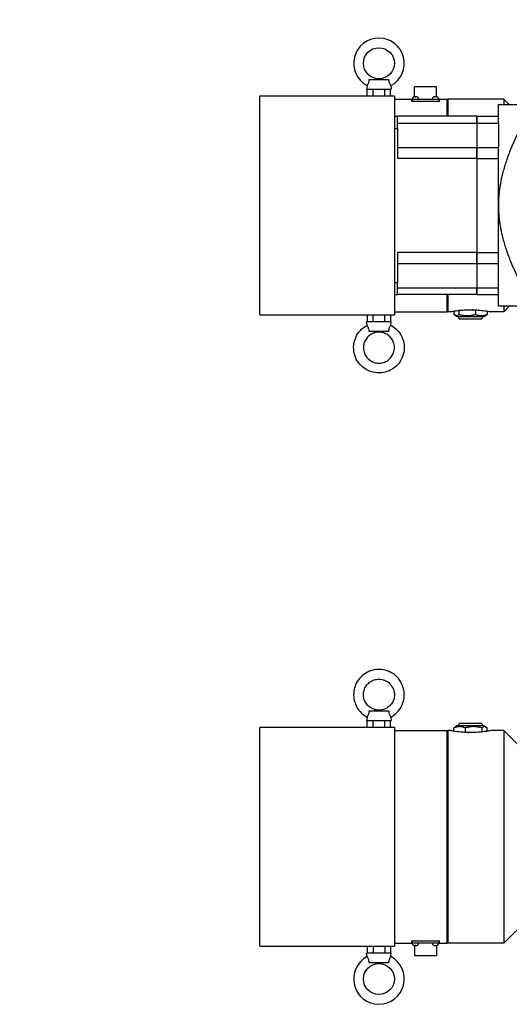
# Model space of a CAD drawing. Extents: x 0 to 2359, y -14 to 1663.
# Tile 5 of 23: x 695 to 853, y 1073 to 1390. Entities that reach past the tile are written whole.
import ezdxf

# ---------------------------------------------------------------- set-up
doc = ezdxf.new("R2010")
doc.units = 0
doc.header["$LTSCALE"] = 25.4
doc.layers.get('0').update_dxf_attribs({"linetype": 'CONTINUOUS'})
doc.layers.add('ATA-TEXT', color=7, linetype='CONTINUOUS', lineweight=25)
doc.styles.add('주 문자 (ISO)', font='arial.ttf')

msp = doc.modelspace()

# ---------------------------------------------------------------- linework, layer by layer
for p, q in [((807.2837266, 1368.9586185), (807.0868153, 1367.8418788)), ((807.976649, 1370.9918788), (814.1969816, 1370.9918788)), ((814.889904, 1368.9586185), (815.0868153, 1367.8418788)), ((822.5868153, 1365.3701071), (822.5868153, 1368.5918788)), ((829.5868153, 1368.5918788), (822.5868153, 1368.5918788)), ((829.5868153, 1365.3701071), (829.5868153, 1368.5918788)), ((772.5868153, 1365.3418788), (772.5868153, 1295.3418788)), ((816.0868153, 1365.5918788), (772.8368153, 1365.5918788)), ((807.0868153, 1367.8418788), (815.0868153, 1367.8418788)), ((807.3340385, 1365.5918788), (807.3340385, 1367.8418788)), ((809.2104269, 1365.5918788), (809.2104269, 1367.8418788)), ((812.9632037, 1365.5918788), (812.9632037, 1367.8418788)), ((814.839592, 1365.5918788), (814.839592, 1367.8418788)), ((816.0868153, 1365.5918788), (816.0868153, 1365.3418788)), ((816.0868153, 1365.3418788), (816.0868153, 1295.3418788)), ((821.8619575, 1364.8792553), (821.8368153, 1364.5918788)), ((822.3557621, 1365.3161877), (822.3553701, 1365.3161877)), ((822.9080206, 1365.3161877), (822.7656099, 1365.3161877)), ((823.3182605, 1365.3161877), (823.3178684, 1365.3161877)), ((823.8116731, 1364.8792553), (823.8368153, 1364.5918788)), ((828.3619575, 1364.8792553), (828.3368153, 1364.5918788)), ((828.8557621, 1365.3161877), (828.8553701, 1365.3161877)), ((829.4080206, 1365.3161877), (829.2656099, 1365.3161877)), ((829.8182605, 1365.3161877), (829.8178684, 1365.3161877)), ((830.3116731, 1364.8792553), (830.3368153, 1364.5918788)), ((816.0868153, 1364.5918788), (821.5868153, 1364.5918788)), ((821.5868153, 1364.5918788), (821.5868153, 1363.8418788)), ((830.5868153, 1363.8418788), (821.5868153, 1363.8418788)), ((821.7118153, 1364.5918788), (821.7118153, 1363.8418788)), ((821.7118153, 1364.5918788), (822.7118153, 1364.5918788)), ((822.7118153, 1364.5918788), (829.4618153, 1364.5918788)), ((829.4618153, 1364.5918788), (830.4618153, 1364.5918788)), ((830.4618153, 1363.8418788), (830.4618153, 1364.5918788)), ((830.5868153, 1363.8418788), (830.5868153, 1364.5918788)), ((830.5868153, 1364.5918788), (833.0868153, 1364.5918788)), ((833.0868153, 1359.0918788), (833.0868153, 1364.5918788)), ((833.0868153, 1364.3418788), (833.3368153, 1364.5918788)), ((851.3368153, 1364.5918788), (833.3368153, 1364.5918788)), ((833.3368153, 1364.5918788), (833.3368153, 1359.0918788)), ((849.5868153, 1359.0918788), (849.5868153, 1362.8418788)), ((849.5868153, 1362.8418788), (856.9289371, 1362.8418788)), ((853.0868153, 1362.8418788), (851.3368153, 1364.5918788)), ((851.3368153, 1364.5918788), (851.3368153, 1362.8418788)), ((816.0868153, 1359.0918788), (817.0868153, 1359.0918788)), ((842.5868153, 1359.0918788), (817.0868153, 1359.0918788)), ((817.0868153, 1355.1901685), (817.0868153, 1359.0918788)), ((842.5868153, 1359.0918788), (849.5868153, 1359.0918788)), ((842.5868153, 1356.9019447), (842.5868153, 1359.0918788)), ((842.5868153, 1359.0918788), (842.5868153, 1356.9019447)), ((849.5868153, 1356.9019447), (849.5868153, 1359.0918788)), ((816.0868153, 1355.1901685), (817.0868153, 1355.1901685)), ((817.0868153, 1356.9019447), (842.5868153, 1356.9019447)), ((817.0868153, 1355.1901685), (817.0868153, 1345.4973234)), ((842.5868153, 1356.9019447), (849.5868153, 1356.9019447)), ((842.5868153, 1356.9019447), (842.5868153, 1353.3218788)), ((842.5868153, 1356.9019447), (842.5868153, 1353.3218788)), ((849.5868153, 1356.9019447), (849.5868153, 1349.0718788)), ((842.5868153, 1353.3218788), (842.5868153, 1349.0718788)), ((842.5868153, 1353.3218788), (842.5868153, 1349.0718788)), ((817.0868153, 1349.0718788), (842.5868153, 1349.0718788)), ((842.5868153, 1349.0718788), (849.5868153, 1349.0718788)), ((842.5868153, 1345.4973234), (842.5868153, 1349.0718788)), ((842.5868153, 1349.0718788), (842.5868153, 1345.4973234)), ((849.5868153, 1345.4973234), (849.5868153, 1349.0718788)), ((842.5868153, 1345.4973234), (817.0868153, 1345.4973234)), ((842.5868153, 1345.4973234), (849.5868153, 1345.4973234)), ((842.5868153, 1345.4973234), (842.5868153, 1315.1864342)), ((842.5868153, 1345.4973234), (842.5868153, 1315.1864342)), ((849.5868153, 1330.3418788), (849.5868153, 1345.4973234)), ((849.5868153, 1315.1864342), (849.5868153, 1330.3418788)), ((842.5868153, 1315.1864342), (817.0868153, 1315.1864342)), ((817.0868153, 1315.1864342), (817.0868153, 1305.4935891)), ((842.5868153, 1315.1864342), (849.5868153, 1315.1864342)), ((842.5868153, 1311.6118788), (842.5868153, 1315.1864342)), ((842.5868153, 1315.1864342), (842.5868153, 1311.6118788)), ((849.5868153, 1311.6118788), (849.5868153, 1315.1864342)), ((817.0868153, 1311.6118788), (842.5868153, 1311.6118788)), ((842.5868153, 1311.6118788), (849.5868153, 1311.6118788)), ((842.5868153, 1311.6118788), (842.5868153, 1307.3618788)), ((842.5868153, 1311.6118788), (842.5868153, 1307.3618788)), ((849.5868153, 1303.7818129), (849.5868153, 1311.6118788)), ((816.0868153, 1305.4935891), (817.0868153, 1305.4935891)), ((817.0868153, 1301.5918788), (817.0868153, 1305.4935891)), ((842.5868153, 1307.3618788), (842.5868153, 1303.7818129)), ((842.5868153, 1307.3618788), (842.5868153, 1303.7818129)), ((816.0868153, 1301.5918788), (817.0868153, 1301.5918788)), ((817.0868153, 1303.7818129), (842.5868153, 1303.7818129)), ((842.5868153, 1301.5918788), (817.0868153, 1301.5918788)), ((833.0868153, 1296.0918788), (833.0868153, 1301.5918788)), ((833.3368153, 1301.5918788), (833.3368153, 1296.0918788)), ((842.5868153, 1303.7818129), (849.5868153, 1303.7818129)), ((842.5868153, 1301.5918788), (842.5868153, 1303.7818129)), ((842.5868153, 1303.7818129), (842.5868153, 1301.5918788)), ((842.5868153, 1301.5918788), (849.5868153, 1301.5918788)), ((849.5868153, 1301.5918788), (849.5868153, 1303.7818129)), ((849.5868153, 1297.8418788), (849.5868153, 1301.5918788)), ((772.8368153, 1295.0918788), (816.0868153, 1295.0918788)), ((807.3344114, 1295.0918788), (807.3344114, 1292.8418788)), ((809.1648026, 1295.0918788), (809.1648026, 1292.8418788)), ((812.9172065, 1295.0918788), (812.9172065, 1292.8418788)), ((814.8392192, 1295.0918788), (814.8392192, 1292.8418788)), ((816.0868153, 1296.0918788), (833.0868153, 1296.0918788)), ((816.0868153, 1295.3418788), (816.0868153, 1295.0918788)), ((833.0868153, 1296.3418788), (833.3368153, 1296.0918788)), ((834.0868153, 1296.0918788), (833.3368153, 1296.0918788)), ((835.2388304, 1296.2917181), (835.2388304, 1295.2418323)), ((836.2277402, 1294.5918788), (835.6151268, 1294.9455713)), ((836.8584069, 1296.4419253), (836.8584069, 1295.2418323)), ((842.2063918, 1296.4419253), (842.2063918, 1295.2418323)), ((844.9458904, 1294.5918788), (845.5585038, 1294.9455713)), ((845.9348002, 1296.2917181), (845.9348002, 1295.2418323)), ((851.3368153, 1296.0918788), (847.0868153, 1296.0918788)), ((856.9289371, 1297.8418788), (849.5868153, 1297.8418788)), ((853.0868153, 1297.8418788), (851.3368153, 1296.0918788)), ((851.3368153, 1297.8418788), (851.3368153, 1296.0918788)), ((807.2838609, 1291.7243776), (807.0868153, 1292.8418788)), ((815.0868153, 1292.8418788), (807.0868153, 1292.8418788)), ((814.889878, 1291.724992), (815.0868153, 1292.8418788)), ((836.2277402, 1294.5918788), (844.9458904, 1294.5918788)), ((836.9162755, 1293.8418788), (844.2573551, 1293.8418788)), ((814.1758038, 1289.6918788), (807.9560892, 1289.6918788)), ((807.2837526, 1165.4398248), (807.0868153, 1164.3229379)), ((807.9978268, 1167.4729379), (814.2175414, 1167.4729379)), ((814.8897697, 1165.4404391), (815.0868153, 1164.3229379)), ((772.5868153, 1161.8229379), (772.5868153, 1091.8229379)), ((816.0868153, 1162.0729379), (772.8368153, 1162.0729379)), ((807.0868153, 1164.3229379), (815.0868153, 1164.3229379)), ((807.3344114, 1162.0729379), (807.3344114, 1164.3229379)), ((809.2564241, 1162.0729379), (809.2564241, 1164.3229379)), ((813.008828, 1162.0729379), (813.008828, 1164.3229379)), ((814.8392192, 1162.0729379), (814.8392192, 1164.3229379)), ((816.0868153, 1162.0729379), (816.0868153, 1161.8229379)), ((816.0868153, 1161.8229379), (816.0868153, 1091.8229379)), ((835.2388304, 1160.8730986), (835.2388304, 1161.9229844)), ((836.2277402, 1162.5729379), (835.6151268, 1162.2192454)), ((844.9458904, 1162.5729379), (836.2277402, 1162.5729379)), ((844.2573551, 1163.3229379), (836.9162755, 1163.3229379)), ((838.9672388, 1160.7228914), (838.9672388, 1161.9229844)), ((844.3152237, 1160.7228914), (844.3152237, 1161.9229844)), ((844.9458904, 1162.5729379), (845.5585038, 1162.2192454)), ((845.9348002, 1160.8730986), (845.9348002, 1161.9229844)), ((816.0868153, 1161.0729379), (833.0868153, 1161.0729379)), ((833.0868153, 1092.5729379), (833.0868153, 1161.0729379)), ((833.0868153, 1160.8229379), (833.3368153, 1161.0729379)), ((834.0868153, 1161.0729379), (833.3368153, 1161.0729379)), ((833.3368153, 1161.0729379), (833.3368153, 1092.5729379)), ((851.3368153, 1161.0729379), (847.0868153, 1161.0729379)), ((855.5868153, 1156.8229379), (851.3368153, 1161.0729379)), ((851.3368153, 1161.0729379), (851.3368153, 1092.5729379)), ((855.5868153, 1096.8229379), (851.3368153, 1092.5729379)), ((816.0868153, 1092.5729379), (821.5868153, 1092.5729379)), ((816.0868153, 1091.8229379), (816.0868153, 1091.5729379)), ((821.5868153, 1093.3229379), (830.5868153, 1093.3229379)), ((821.5868153, 1093.3229379), (821.5868153, 1092.5729379)), ((821.7118153, 1093.3229379), (821.7118153, 1092.5729379)), ((822.7118153, 1092.5729379), (821.7118153, 1092.5729379)), ((821.8619575, 1092.2855614), (821.8368153, 1092.5729379)), ((822.3553701, 1091.848629), (822.3557621, 1091.848629)), ((822.5868153, 1091.7947097), (822.5868153, 1088.5729379)), ((829.4618153, 1092.5729379), (822.7118153, 1092.5729379)), ((822.7656099, 1091.848629), (822.9080206, 1091.848629)), ((823.3178684, 1091.848629), (823.3182605, 1091.848629)), ((823.8116731, 1092.2855614), (823.8368153, 1092.5729379)), ((828.3619575, 1092.2855614), (828.3368153, 1092.5729379)), ((828.8553701, 1091.848629), (828.8557621, 1091.848629)), ((829.2656099, 1091.848629), (829.4080206, 1091.848629)), ((830.4618153, 1092.5729379), (829.4618153, 1092.5729379)), ((829.5868153, 1091.7947097), (829.5868153, 1088.5729379)), ((829.8178684, 1091.848629), (829.8182605, 1091.848629)), ((830.3116731, 1092.2855614), (830.3368153, 1092.5729379)), ((830.4618153, 1092.5729379), (830.4618153, 1093.3229379)), ((830.5868153, 1092.5729379), (830.5868153, 1093.3229379)), ((830.5868153, 1092.5729379), (833.0868153, 1092.5729379)), ((833.0868153, 1092.8229379), (833.3368153, 1092.5729379)), ((851.3368153, 1092.5729379), (833.3368153, 1092.5729379)), ((772.8368153, 1091.5729379), (816.0868153, 1091.5729379)), ((807.2837266, 1088.2061982), (807.0868153, 1089.3229379)), ((815.0868153, 1089.3229379), (807.0868153, 1089.3229379)), ((807.3340385, 1091.5729379), (807.3340385, 1089.3229379)), ((809.2104269, 1091.5729379), (809.2104269, 1089.3229379)), ((812.9632037, 1091.5729379), (812.9632037, 1089.3229379)), ((814.839592, 1091.5729379), (814.839592, 1089.3229379)), ((814.889904, 1088.2061982), (815.0868153, 1089.3229379)), ((814.1969816, 1086.1729379), (807.976649, 1086.1729379)), ((822.5868153, 1088.5729379), (829.5868153, 1088.5729379))]:
    msp.add_line(p, q)
for centre in [(811.0868153, 1376.1668788), (811.0868153, 1080.9979379)]:
    msp.add_circle(centre, 5)
for centre, radius, start, end in [((811.0868153, 1376.1668788), 8.15, 297.816194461, 242.183805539), ((772.8368153, 1365.3418788), 0.25, 90, 180), ((822.2604354, 1364.844393), 0.4, 118.706082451, 175), ((822.8368153, 1363.7918788), 1.6, 107.869405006, 118.706082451), ((822.3553701, 1365.2851877), 0.031, 90, 107.869405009), ((823.3182605, 1365.2851877), 0.031, 72.130594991, 90), ((822.8368153, 1363.7918788), 1.6, 61.293917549, 72.130594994), ((823.4131952, 1364.844393), 0.4, 5, 61.293917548), ((828.7604354, 1364.844393), 0.4, 118.706082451, 175), ((829.3368153, 1363.7918788), 1.6, 107.869405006, 118.706082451), ((828.8553701, 1365.2851877), 0.031, 90, 107.869405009), ((829.8182605, 1365.2851877), 0.031, 72.130594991, 90), ((829.3368153, 1363.7918788), 1.6, 61.293917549, 72.130594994), ((829.9131952, 1364.844393), 0.4, 5, 61.293917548), ((772.8368153, 1295.3418788), 0.25, 180, 270), ((835.9379539, 1293.6347874), 1, 11.951954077, 73.15483897), ((845.2356767, 1293.6347874), 1, 106.845161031, 168.048045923), ((772.8368153, 1161.8229379), 0.25, 90, 180), ((835.9379539, 1163.5300293), 1, 286.84516103, 348.048045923), ((845.2356767, 1163.5300293), 1, 191.951954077, 253.154838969), ((772.8368153, 1091.8229379), 0.25, 180, 270), ((822.2604354, 1092.3204237), 0.4, 185, 241.293917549), ((822.8368153, 1093.3729379), 1.6, 241.293917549, 252.130594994), ((822.3553701, 1091.879629), 0.031, 252.130594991, 270), ((823.3182605, 1091.879629), 0.031, 270, 287.869405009), ((822.8368153, 1093.3729379), 1.6, 287.869405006, 298.706082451), ((823.4131952, 1092.3204237), 0.4, 298.706082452, 355), ((828.7604354, 1092.3204237), 0.4, 185, 241.293917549), ((829.3368153, 1093.3729379), 1.6, 241.293917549, 252.130594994), ((828.8553701, 1091.879629), 0.031, 252.130594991, 270), ((829.8182605, 1091.879629), 0.031, 270, 287.869405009), ((829.3368153, 1093.3729379), 1.6, 287.869405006, 298.706082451), ((829.9131952, 1092.3204237), 0.4, 298.706082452, 355), ((811.0868153, 1080.9979379), 8.15, 117.816194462, 62.183805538)]:
    msp.add_arc(centre, radius, start, end)
for centre, major_axis, ratio, start_param, end_param in [((822.8380797, 1363.7962108), (1.5351745, -0.4480723), 0.9958698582, 1.9498459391, 2.1632517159), ((822.8863139, 1363.7962108), (-0.139427, 1.5931383), 0.0254382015, 5.9736007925, 6.1870065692), ((822.7873167, 1363.7962108), (0.139427, 1.5931383), 0.0254382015, 0.0961787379, 0.3095845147), ((822.8355509, 1363.7962108), (1.5351745, 0.4480723), 0.9958698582, 0.9783409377, 1.1917467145), ((829.3380797, 1363.7962108), (1.5351745, -0.4480723), 0.9958698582, 1.9498459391, 2.1632517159), ((829.3863139, 1363.7962108), (-0.139427, 1.5931383), 0.0254382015, 5.9736007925, 6.1870065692), ((829.2873167, 1363.7962108), (0.139427, 1.5931383), 0.0254382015, 0.0961787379, 0.3095845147), ((829.3355509, 1363.7962108), (1.5351745, 0.4480723), 0.9958698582, 0.9783409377, 1.1917467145), ((822.8380797, 1093.3686059), (-1.5351745, -0.4480723), 0.9958698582, 0.9783409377, 1.1917467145), ((822.8863139, 1093.3686059), (-0.139427, -1.5931383), 0.0254382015, 0.0961787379, 0.3095845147), ((822.7873167, 1093.3686059), (0.139427, -1.5931383), 0.0254382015, 5.9736007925, 6.1870065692), ((822.8355509, 1093.3686059), (-1.5351745, 0.4480723), 0.9958698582, 1.9498459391, 2.1632517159), ((829.3380797, 1093.3686059), (-1.5351745, -0.4480723), 0.9958698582, 0.9783409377, 1.1917467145), ((829.3863139, 1093.3686059), (-0.139427, -1.5931383), 0.0254382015, 0.0961787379, 0.3095845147), ((829.2873167, 1093.3686059), (0.139427, -1.5931383), 0.0254382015, 5.9736007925, 6.1870065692), ((829.3355509, 1093.3686059), (-1.5351745, 0.4480723), 0.9958698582, 1.9498459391, 2.1632517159)]:
    msp.add_ellipse(centre, major_axis=major_axis, ratio=ratio, start_param=start_param, end_param=end_param)
for points, knots in [([(807.283731, 1368.9586159), (807.2837283, 1368.9586175), (807.2838239, 1368.9587631), (807.2869803, 1368.963457), (807.312806, 1369.00108), (807.4010951, 1369.1400963), (807.4620582, 1369.2392371), (807.5952957, 1369.4880188), (807.6654332, 1369.6329235), (807.7956364, 1369.9663391), (807.8526581, 1370.149719), (807.9417477, 1370.5601387), (807.9674614, 1370.7799603), (807.976649, 1370.9918788)], [-0.62083163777, -0.62083163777, -0.62083163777, -0.62083163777, -0.6127162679, -0.6127162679, -0.48937751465, -0.48937751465, -0.36796157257, -0.36796157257, -0.25216543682, -0.25216543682, -0.13358412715, -0.13358412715, 0, 0, 0, 0]), ([(814.1969816, 1370.9918788), (814.2019066, 1370.878279), (814.2114628, 1370.7619569), (814.2424569, 1370.5248331), (814.2640209, 1370.4050462), (814.3355492, 1370.0993383), (814.3934119, 1369.922296), (814.527503, 1369.5895167), (814.6016859, 1369.4415562), (814.7359428, 1369.1979777), (814.7942417, 1369.1052392), (814.8702609, 1368.9872255), (814.8898616, 1368.9585936), (814.8898996, 1368.9586159)], [-1.24128967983, -1.24128967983, -1.24128967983, -1.24128967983, -1.1696726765, -1.1696726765, -1.09656906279, -1.09656906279, -0.98072521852, -0.98072521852, -0.85863229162, -0.85863229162, -0.73530530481, -0.73530530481, -0.6208316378, -0.6208316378, -0.6208316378, -0.6208316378]), ([(822.6845547, 1365.3823268), (822.6931224, 1365.3831315), (822.7022282, 1365.3838217), (822.7188988, 1365.384714), (822.7264637, 1365.3849162), (822.738335, 1365.3848568), (822.7434303, 1365.3845909), (822.7496134, 1365.383649), (822.7511684, 1365.3830351), (822.7514231, 1365.3823268)], [0, 0, 0, 0, 0.005166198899, 0.005166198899, 0.010332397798, 0.010332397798, 0.015502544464, 0.015502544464, 0.019974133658, 0.019974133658, 0.019974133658, 0.019974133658]), ([(822.9222075, 1365.3823268), (822.9224968, 1365.3831316), (822.924496, 1365.3838219), (822.931977, 1365.3847142), (822.9374591, 1365.3849163), (822.949944, 1365.3848566), (822.9577795, 1365.3845907), (822.9736614, 1365.3836488), (822.9815358, 1365.383035), (822.9890759, 1365.3823268)], [0, 0, 0, 0, 0.005166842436, 0.005166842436, 0.010333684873, 0.010333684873, 0.015503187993, 0.015503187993, 0.019974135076, 0.019974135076, 0.019974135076, 0.019974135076]), ([(829.1845547, 1365.3823268), (829.1931224, 1365.3831315), (829.2022282, 1365.3838217), (829.2188988, 1365.384714), (829.2264637, 1365.3849162), (829.238335, 1365.3848568), (829.2434303, 1365.3845909), (829.2496134, 1365.383649), (829.2511684, 1365.3830351), (829.2514231, 1365.3823268)], [0, 0, 0, 0, 0.005166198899, 0.005166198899, 0.010332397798, 0.010332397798, 0.015502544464, 0.015502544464, 0.019974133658, 0.019974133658, 0.019974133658, 0.019974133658]), ([(829.4222075, 1365.3823268), (829.4224968, 1365.3831316), (829.424496, 1365.3838219), (829.431977, 1365.3847142), (829.4374591, 1365.3849163), (829.449944, 1365.3848566), (829.4577795, 1365.3845907), (829.4736614, 1365.3836488), (829.4815358, 1365.383035), (829.4890759, 1365.3823268)], [0, 0, 0, 0, 0.005166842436, 0.005166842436, 0.010333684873, 0.010333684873, 0.015503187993, 0.015503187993, 0.019974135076, 0.019974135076, 0.019974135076, 0.019974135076]), ([(834.0868153, 1296.0918788), (834.0868153, 1296.0918788), (834.2507531, 1296.1241732), (834.9147241, 1296.2408772), (835.4146489, 1296.3236757), (836.5666196, 1296.4796759), (837.2961905, 1296.5631352), (838.8970449, 1296.6813584), (839.7685044, 1296.7143231), (840.5868153, 1296.7143231), (841.4051261, 1296.7143231), (842.2765857, 1296.6813584), (843.8774401, 1296.5631352), (844.607011, 1296.4796759), (845.7589817, 1296.3236757), (846.2589065, 1296.2408772), (846.9228775, 1296.1241732), (847.0868153, 1296.0918788), (847.0868153, 1296.0918788)], [5.891704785, 5.891704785, 5.891704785, 5.891704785, 6.3826690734, 6.3826690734, 6.8736333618, 6.8736333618, 7.3646198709, 7.3646198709, 7.85560638, 7.85560638, 7.85560638, 8.3465928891, 8.3465928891, 8.8375793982, 8.8375793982, 9.3285436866, 9.3285436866, 9.819507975, 9.819507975, 9.819507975, 9.819507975]), ([(814.889653, 1291.7251107), (815.6584628, 1291.3194457), (816.3616857, 1290.7897961), (817.5660561, 1289.5359375), (818.0669901, 1288.8119426), (818.8158405, 1287.242837), (819.0636217, 1286.3979967), (819.2809072, 1284.672947), (819.2503705, 1283.793037), (818.9140161, 1282.087194), (818.6082571, 1281.2615573), (817.7524107, 1279.7481298), (817.2024755, 1279.0606003), (815.9140429, 1277.8932562), (815.1757735, 1277.4136404), (813.5855839, 1276.7108953), (812.7339427, 1276.4878832), (811.0034526, 1276.3210709), (810.1249054, 1276.3772967), (808.429801, 1276.7633401), (807.6135391, 1277.093091), (806.1259066, 1277.992795), (805.454797, 1278.562595), (804.3256649, 1279.8846266), (803.8678431, 1280.6366322), (803.2118565, 1282.2467821), (803.0138105, 1283.1046486), (802.8975868, 1284.8394441), (802.9794319, 1285.7160719), (803.4147839, 1287.3993705), (803.7682141, 1288.2057491), (804.7109397, 1289.6666306), (805.3000676, 1290.3208819), (806.3839057, 1291.1932636), (806.8220848, 1291.481373), (807.2837526, 1291.724992)], [3.6270763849, 3.6270763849, 3.6270763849, 3.6270763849, 3.9470701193, 3.9470701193, 4.2670705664, 4.2670705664, 4.587077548, 4.587077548, 4.9070883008, 4.9070883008, 5.2270985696, 5.2270985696, 5.5471042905, 5.5471042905, 5.8671031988, 5.8671031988, 6.1870957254, 6.1870957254, 6.5070848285, 6.5070848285, 6.827074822, 6.827074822, 7.1470696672, 7.1470696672, 7.4670714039, 7.4670714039, 7.7870793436, 7.7870793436, 8.1070903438, 8.1070903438, 8.4271000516, 8.4271000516, 8.7471046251, 8.7471046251, 8.9392630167, 8.9392630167, 8.9392630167, 8.9392630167]), ([(807.9560892, 1289.6918788), (807.9506536, 1289.8054786), (807.9407206, 1289.9218008), (807.9092842, 1290.1589245), (807.8876632, 1290.2787114), (807.8164729, 1290.5844194), (807.7592806, 1290.7614616), (807.6275451, 1291.0942409), (807.5550608, 1291.2422014), (807.4250194, 1291.4857799), (807.3692022, 1291.5785184), (807.3016071, 1291.6911924), (807.2848004, 1291.7195327), (807.2838802, 1291.7243889)], [-1.24128967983, -1.24128967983, -1.24128967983, -1.24128967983, -1.1696726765, -1.1696726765, -1.09656906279, -1.09656906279, -0.98072521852, -0.98072521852, -0.85863229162, -0.85863229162, -0.73530530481, -0.73530530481, -0.63159130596, -0.63159130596, -0.63159130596, -0.63159130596]), ([(814.8896464, 1291.7251146), (814.8894742, 1291.7252052), (814.8891471, 1291.7250687), (814.8828095, 1291.7203006), (814.8541385, 1291.6826776), (814.7606104, 1291.5436613), (814.6972963, 1291.4445206), (814.5601959, 1291.1957388), (814.4885488, 1291.0508341), (814.356192, 1290.7174185), (814.2985835, 1290.5340386), (814.2092623, 1290.1236189), (814.1840371, 1289.9037973), (814.1758038, 1289.6918788)], [-0.62290959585, -0.62290959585, -0.62290959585, -0.62290959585, -0.6127162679, -0.6127162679, -0.48937751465, -0.48937751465, -0.36796157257, -0.36796157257, -0.25216543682, -0.25216543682, -0.13358412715, -0.13358412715, 0, 0, 0, 0]), ([(811.0868153, 1279.5168788), (810.5535297, 1279.5168788), (810.0203367, 1279.6029397), (809.0079151, 1279.9385049), (808.5288618, 1280.1879487), (807.6733957, 1280.8249995), (807.2971281, 1281.2124908), (806.6854775, 1282.0863233), (806.4501948, 1282.5725082), (806.1444428, 1283.5943846), (806.0740211, 1284.1298966), (806.1051856, 1285.1960702), (806.2067643, 1285.7265463), (806.5716697, 1286.7287919), (806.8349355, 1287.2003859), (807.4965452, 1288.0369684), (807.8947791, 1288.4018074), (808.7859453, 1288.9877923), (809.278727, 1289.2088302), (810.3089872, 1289.4847043), (810.8462884, 1289.5394871), (811.9110355, 1289.4772166), (812.4382965, 1289.3601725), (813.4294042, 1288.9660702), (813.8930799, 1288.6890835), (814.7099008, 1288.0031761), (815.0629082, 1287.5943799), (815.6225103, 1286.6863322), (815.8290141, 1286.1872427), (816.0746016, 1285.1492631), (816.1136479, 1284.6105549), (816.0203105, 1283.5480207), (815.8879441, 1283.0243796), (815.4651655, 1282.045145), (815.1748236, 1281.5897233), (814.4655126, 1280.7931894), (814.0466618, 1280.4522201), (813.122809, 1279.9192596), (812.6179639, 1279.7273674), (811.7640233, 1279.5514024), (811.4254241, 1279.5168788), (811.0868153, 1279.5168788)], [0, 0, 0, 0, 0.320023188, 0.320023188, 0.6400417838, 0.6400417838, 0.9600484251, 0.9600484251, 1.2800404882, 1.2800404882, 1.6000211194, 1.6000211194, 1.919997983, 1.919997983, 2.2399802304, 2.2399802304, 2.5599748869, 2.5599748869, 2.8799840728, 2.8799840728, 3.2000041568, 3.2000041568, 3.5200271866, 3.5200271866, 3.8400440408, 3.8400440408, 4.1600480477, 4.1600480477, 4.4800376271, 4.4800376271, 4.8000169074, 4.8000169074, 5.1199940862, 5.1199940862, 5.4399781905, 5.4399781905, 5.759975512, 5.759975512, 6.0799871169, 6.0799871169, 6.2831853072, 6.2831853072, 6.2831853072, 6.2831853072]), ([(814.889878, 1165.4398248), (815.6586001, 1165.8454742), (816.3617444, 1166.3750818), (817.5660561, 1167.6288793), (818.0669901, 1168.3528742), (818.8158405, 1169.9219797), (819.0636217, 1170.76682), (819.2809072, 1172.4918697), (819.2503705, 1173.3717797), (818.9140161, 1175.0776228), (818.6082571, 1175.9032595), (817.7524107, 1177.4166869), (817.2024755, 1178.1042164), (815.9140429, 1179.2715605), (815.1757735, 1179.7511763), (813.5855839, 1180.4539215), (812.7339427, 1180.6769335), (811.0034526, 1180.8437458), (810.1249054, 1180.78752), (808.429801, 1180.4014766), (807.6135391, 1180.0717257), (806.1259066, 1179.1720217), (805.454797, 1178.6022218), (804.3256649, 1177.2801901), (803.8678431, 1176.5281846), (803.2118565, 1174.9180347), (803.0138105, 1174.0601681), (802.8975868, 1172.3253726), (802.9794319, 1171.4487448), (803.4147839, 1169.7654462), (803.7682141, 1168.9590677), (804.7109397, 1167.4981862), (805.3000676, 1166.8439349), (806.3839718, 1165.9715), (806.8222271, 1165.6833502), (807.2839775, 1165.4397061)], [3.6271075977, 3.6271075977, 3.6271075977, 3.6271075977, 3.9470701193, 3.9470701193, 4.2670705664, 4.2670705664, 4.587077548, 4.587077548, 4.9070883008, 4.9070883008, 5.2270985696, 5.2270985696, 5.5471042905, 5.5471042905, 5.8671031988, 5.8671031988, 6.1870957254, 6.1870957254, 6.5070848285, 6.5070848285, 6.827074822, 6.827074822, 7.1470696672, 7.1470696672, 7.4670714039, 7.4670714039, 7.7870793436, 7.7870793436, 8.1070903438, 8.1070903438, 8.4271000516, 8.4271000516, 8.7471046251, 8.7471046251, 8.9392942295, 8.9392942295, 8.9392942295, 8.9392942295]), ([(811.0868153, 1177.6479379), (810.5535297, 1177.6479379), (810.0203367, 1177.561877), (809.0079151, 1177.2263119), (808.5288618, 1176.9768681), (807.6733957, 1176.3398173), (807.2971281, 1175.952326), (806.6854775, 1175.0784934), (806.4501948, 1174.5923086), (806.1444428, 1173.5704321), (806.0740211, 1173.0349202), (806.1051856, 1171.9687465), (806.2067643, 1171.4382704), (806.5716697, 1170.4360249), (806.8349355, 1169.9644308), (807.4965452, 1169.1278483), (807.8947791, 1168.7630094), (808.7859453, 1168.1770244), (809.278727, 1167.9559866), (810.3089872, 1167.6801124), (810.8462884, 1167.6253296), (811.9110355, 1167.6876001), (812.4382965, 1167.8046442), (813.4294042, 1168.1987465), (813.8930799, 1168.4757332), (814.7099008, 1169.1616406), (815.0629082, 1169.5704369), (815.6225103, 1170.4784846), (815.8290141, 1170.977574), (816.0746016, 1172.0155536), (816.1136479, 1172.5542618), (816.0203105, 1173.616796), (815.8879441, 1174.1404371), (815.4651655, 1175.1196717), (815.1748236, 1175.5750934), (814.4655126, 1176.3716274), (814.0466618, 1176.7125966), (813.122809, 1177.2455571), (812.6179639, 1177.4374494), (811.7640233, 1177.6134143), (811.4254241, 1177.6479379), (811.0868153, 1177.6479379)], [0, 0, 0, 0, 0.320023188, 0.320023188, 0.6400417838, 0.6400417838, 0.9600484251, 0.9600484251, 1.2800404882, 1.2800404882, 1.6000211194, 1.6000211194, 1.919997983, 1.919997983, 2.2399802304, 2.2399802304, 2.5599748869, 2.5599748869, 2.8799840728, 2.8799840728, 3.2000041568, 3.2000041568, 3.5200271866, 3.5200271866, 3.8400440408, 3.8400440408, 4.1600480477, 4.1600480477, 4.4800376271, 4.4800376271, 4.8000169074, 4.8000169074, 5.1199940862, 5.1199940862, 5.4399781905, 5.4399781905, 5.759975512, 5.759975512, 6.0799871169, 6.0799871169, 6.2831853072, 6.2831853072, 6.2831853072, 6.2831853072]), ([(807.2839842, 1165.4397022), (807.2841564, 1165.4396115), (807.2844835, 1165.439748), (807.290821, 1165.4445161), (807.319492, 1165.4821391), (807.4130201, 1165.6211554), (807.4763343, 1165.7202962), (807.6134347, 1165.9690779), (807.6850818, 1166.1139826), (807.8174386, 1166.4473983), (807.875047, 1166.6307782), (807.9643682, 1167.0411978), (807.9895935, 1167.2610195), (807.9978268, 1167.4729379)], [-0.62290959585, -0.62290959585, -0.62290959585, -0.62290959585, -0.6127162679, -0.6127162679, -0.48937751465, -0.48937751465, -0.36796157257, -0.36796157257, -0.25216543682, -0.25216543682, -0.13358412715, -0.13358412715, 0, 0, 0, 0]), ([(814.2175414, 1167.4729379), (814.222977, 1167.3593382), (814.23291, 1167.243016), (814.2643464, 1167.0058922), (814.2859673, 1166.8861054), (814.3571577, 1166.5803974), (814.41435, 1166.4033551), (814.5460855, 1166.0705759), (814.6185698, 1165.9226153), (814.7486112, 1165.6790368), (814.8044283, 1165.5862983), (814.8720235, 1165.4736243), (814.8888302, 1165.445284), (814.8897504, 1165.4404278)], [-1.24128967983, -1.24128967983, -1.24128967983, -1.24128967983, -1.1696726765, -1.1696726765, -1.09656906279, -1.09656906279, -0.98072521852, -0.98072521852, -0.85863229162, -0.85863229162, -0.73530530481, -0.73530530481, -0.63159130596, -0.63159130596, -0.63159130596, -0.63159130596]), ([(847.0868153, 1161.0729379), (847.0868153, 1161.0729379), (846.9228775, 1161.0406435), (846.2589065, 1160.9239395), (845.7589817, 1160.8411411), (844.607011, 1160.6851408), (843.8774401, 1160.6016815), (842.2765857, 1160.4834584), (841.4051261, 1160.4504936), (839.7685044, 1160.4504936), (838.8970449, 1160.4834584), (837.2961905, 1160.6016815), (836.5666196, 1160.6851408), (835.4146489, 1160.8411411), (834.9147241, 1160.9239395), (834.2507531, 1161.0406435), (834.0868153, 1161.0729379), (834.0868153, 1161.0729379)], [1.963901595, 1.963901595, 1.963901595, 1.963901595, 2.4548658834, 2.4548658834, 2.9458301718, 2.9458301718, 3.4368166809, 3.4368166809, 3.92780319, 3.92780319, 4.4187896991, 4.4187896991, 4.9097762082, 4.9097762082, 5.4007404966, 5.4007404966, 5.891704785, 5.891704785, 5.891704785, 5.891704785]), ([(822.7514231, 1091.7824899), (822.7511337, 1091.7816851), (822.7491346, 1091.7809949), (822.7416536, 1091.7801025), (822.7361715, 1091.7799004), (822.7236866, 1091.7799601), (822.7158511, 1091.7802261), (822.6999691, 1091.7811679), (822.6920948, 1091.7817817), (822.6845547, 1091.7824899)], [0, 0, 0, 0, 0.005166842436, 0.005166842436, 0.010333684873, 0.010333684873, 0.015503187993, 0.015503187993, 0.019974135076, 0.019974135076, 0.019974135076, 0.019974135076]), ([(822.9890759, 1091.7824899), (822.9805081, 1091.7816852), (822.9714024, 1091.780995), (822.9547318, 1091.7801027), (822.9471669, 1091.7799005), (822.9352956, 1091.77996), (822.9302003, 1091.7802259), (822.9240172, 1091.7811678), (822.9224621, 1091.7817816), (822.9222075, 1091.7824899)], [0, 0, 0, 0, 0.005166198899, 0.005166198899, 0.010332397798, 0.010332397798, 0.015502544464, 0.015502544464, 0.019974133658, 0.019974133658, 0.019974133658, 0.019974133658]), ([(829.2514231, 1091.7824899), (829.2511337, 1091.7816851), (829.2491346, 1091.7809949), (829.2416536, 1091.7801025), (829.2361715, 1091.7799004), (829.2236866, 1091.7799601), (829.2158511, 1091.7802261), (829.1999691, 1091.7811679), (829.1920948, 1091.7817817), (829.1845547, 1091.7824899)], [0, 0, 0, 0, 0.005166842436, 0.005166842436, 0.010333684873, 0.010333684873, 0.015503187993, 0.015503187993, 0.019974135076, 0.019974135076, 0.019974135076, 0.019974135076]), ([(829.4890759, 1091.7824899), (829.4805081, 1091.7816852), (829.4714024, 1091.780995), (829.4547318, 1091.7801027), (829.4471669, 1091.7799005), (829.4352956, 1091.77996), (829.4302003, 1091.7802259), (829.4240172, 1091.7811678), (829.4224621, 1091.7817816), (829.4222075, 1091.7824899)], [0, 0, 0, 0, 0.005166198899, 0.005166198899, 0.010332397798, 0.010332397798, 0.015502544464, 0.015502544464, 0.019974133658, 0.019974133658, 0.019974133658, 0.019974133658]), ([(807.976649, 1086.1729379), (807.971724, 1086.2865377), (807.9621678, 1086.4028599), (807.9311737, 1086.6399836), (807.9096097, 1086.7597705), (807.8380814, 1087.0654785), (807.7802187, 1087.2425207), (807.6461275, 1087.5753), (807.5719447, 1087.7232605), (807.4376878, 1087.966839), (807.3793889, 1088.0595776), (807.3033697, 1088.1775912), (807.283769, 1088.2062232), (807.283731, 1088.2062008)], [-1.24128967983, -1.24128967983, -1.24128967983, -1.24128967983, -1.1696726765, -1.1696726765, -1.09656906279, -1.09656906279, -0.98072521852, -0.98072521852, -0.85863229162, -0.85863229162, -0.73530530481, -0.73530530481, -0.6208316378, -0.6208316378, -0.6208316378, -0.6208316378]), ([(814.8898996, 1088.2062008), (814.8899023, 1088.2061992), (814.8898067, 1088.2060536), (814.8866503, 1088.2013598), (814.8608246, 1088.1637367), (814.7725355, 1088.0247204), (814.7115724, 1087.9255797), (814.5783349, 1087.6767979), (814.5081974, 1087.5318932), (814.3779942, 1087.1984776), (814.3209725, 1087.0150977), (814.2318829, 1086.604678), (814.2061691, 1086.3848564), (814.1969816, 1086.1729379)], [-0.62083163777, -0.62083163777, -0.62083163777, -0.62083163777, -0.6127162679, -0.6127162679, -0.48937751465, -0.48937751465, -0.36796157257, -0.36796157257, -0.25216543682, -0.25216543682, -0.13358412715, -0.13358412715, 0, 0, 0, 0])]:
    msp.add_open_spline(points, degree=3, knots=knots)
for points, weights in [([(856.9289371, 1355.7448806), (849.5868153, 1341.536422), (849.5868153, 1330.3418788)], [1.4307745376, 1.62337880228, 1.62337880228]), ([(849.5868153, 1330.3418788), (849.5868153, 1319.1473356), (856.9289371, 1304.938877)], [1.62337880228, 1.62337880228, 1.4307745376]), ([(835.2388304, 1295.2418323), (836.0486186, 1294.4501656), (836.8584069, 1295.2418323)], [1.05975514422, 1.22369983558, 1.05975514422]), ([(836.8584069, 1296.4419253), (836.8268146, 1296.4728106), (836.7958147, 1296.5013087)], [1.05975514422, 1.06532332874, 1.07051327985]), ([(837.237243, 1296.5479129), (837.0510488, 1296.4989592), (836.8584069, 1296.4419253)], [1.07911048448, 1.07008348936, 1.05975514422]), ([(836.8584069, 1295.2418323), (839.5323993, 1294.4501656), (842.2063918, 1295.2418323)], [1.05975514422, 1.22369983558, 1.05975514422]), ([(842.2063918, 1296.4419253), (841.6375054, 1296.6103508), (841.1168046, 1296.7101469)], [1.05975514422, 1.09084737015, 1.11014627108]), ([(842.7477833, 1296.6449608), (842.486053, 1296.5606883), (842.2063918, 1296.4419253)], [1.09746390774, 1.08149137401, 1.05975514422]), ([(842.2063918, 1295.2418323), (844.070596, 1294.4501656), (845.9348002, 1295.2418323)], [1.05975514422, 1.22369983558, 1.05975514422]), ([(845.9348002, 1295.2418323), (845.7374189, 1295.048868), (845.5585038, 1294.9455713)], [1.05975514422, 1.09553029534, 1.11569211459]), ([(838.9672388, 1161.9229844), (837.1030346, 1162.7146511), (835.2388304, 1161.9229844)], [1.05975514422, 1.22369983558, 1.05975514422]), ([(835.2388304, 1161.9229844), (835.4362117, 1162.1159488), (835.6151268, 1162.2192454)], [1.05975514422, 1.09553029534, 1.11569211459]), ([(844.3152237, 1161.9229844), (841.6412313, 1162.7146511), (838.9672388, 1161.9229844)], [1.05975514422, 1.22369983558, 1.05975514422]), ([(845.9348002, 1161.9229844), (845.125012, 1162.7146511), (844.3152237, 1161.9229844)], [1.05975514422, 1.22369983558, 1.05975514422]), ([(838.4258473, 1160.5198559), (838.6875776, 1160.6041284), (838.9672388, 1160.7228914)], [1.09746390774, 1.08149137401, 1.05975514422]), ([(838.9672388, 1160.7228914), (839.5361252, 1160.554466), (840.056826, 1160.4546698)], [1.05975514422, 1.09084737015, 1.11014627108]), ([(843.9363876, 1160.6169039), (844.1225818, 1160.6658575), (844.3152237, 1160.7228914)], [1.07911048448, 1.07008348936, 1.05975514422]), ([(844.3152237, 1160.7228914), (844.346816, 1160.6920061), (844.3778159, 1160.663508)], [1.05975514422, 1.06532332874, 1.07051327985])]:
    msp.add_rational_spline(points, weights, degree=2)

# ---------------------------------------------------------------- texts
at = {"layer": 'ATA-TEXT', "color": 7, "insert": (55.6401678, 1595.2346615), "char_height": 9.8, "width": 1158.900561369, "attachment_point": 1, "line_spacing_factor": 0.987388, "style": '주 문자 (ISO)'}
msp.add_mtext('{\\fArial|b1|i0|c129|p34;\\H3.42860x;\\L<ATA SERVO PRESS>SERVO PRESS>}\\P{\\fArial|b0|i0|c129|p34;\\H2.85705x;MODEL : OACIS-P050-}{\\fArial|b0|i0|c0|p34;\\H2.85705x;5}{\\fArial|b0|i0|c129|p34;\\H2.85705x;00-}{\\fArial|b0|i0|c0|p34;\\H2.85705x;175}{\\fArial|b0|i0|c129|p34;\\H2.85705x;-A}{\\fArial|b0|i0|c0|p34;\\H2.85705x;6V200}\\P{\\fArial|b0|i0|c129|p34;\\H2.85705x;MAX LOAD : ±50 kN}\\P{\\fArial|b0|i0|c129|p34;\\H2.85705x;TRAVEL : }{\\fArial|b0|i0|c0|p34;\\H2.85705x;5}{\\fArial|b0|i0|c129|p34;\\H2.85705x;00 mm}\\P{\\fArial|b0|i0|c129|p34;\\H2.85705x;MAX SPEED : }{\\fArial|b0|i0|c0|p34;\\H2.85705x;175}{\\fArial|b0|i0|c129|p34;\\H2.85705x; mm/s}\\P{\\fArial|b0|i0|c129|p34;\\H1.71423x;□ Max allowable tooling weight is 1% of full capacity.}\\P{\\fArial|b0|i0|c129|p34;\\H1.71423x;□ Position Repeatability  }{\\fArial|b0|i0|c129|p34;\\H1.71423x;<}{\\fArial|b0|i0|c129|p34;\\H1.71423x; 0.01 mm}\\P{\\fArial|b0|i0|c129|p34;\\H1.71423x;□ Load Linearity }{\\fArial|b0|i0|c129|p34;\\H1.71423x;<}{\\fArial|b0|i0|c129|p34;\\H1.71423x; 0.5 % of Full Capa}\\P{\\fArial|b0|i0|c129|p34;\\H1.71423x;□ Load Accuracy }{\\fArial|b0|i0|c129|p34;\\H1.71423x;<}{\\fArial|b0|i0|c129|p34;\\H1.71423x; 1 %  of Full Capa}\\P{\\fArial|b0|i0|c129|p34;\\H1.71423x;□ Weight }{\\fArial|b0|i0|c0|p34;\\H1.71423x;≈}{\\fArial|b0|i0|c129|p34;\\H1.71423x; }{\\fArial|b0|i0|c0|p34;\\H1.71423x; *}{\\fArial|b0|i0|c129|p34;\\H1.71423x;kg}', dxfattribs=at)

doc.saveas('drawing.dxf')
